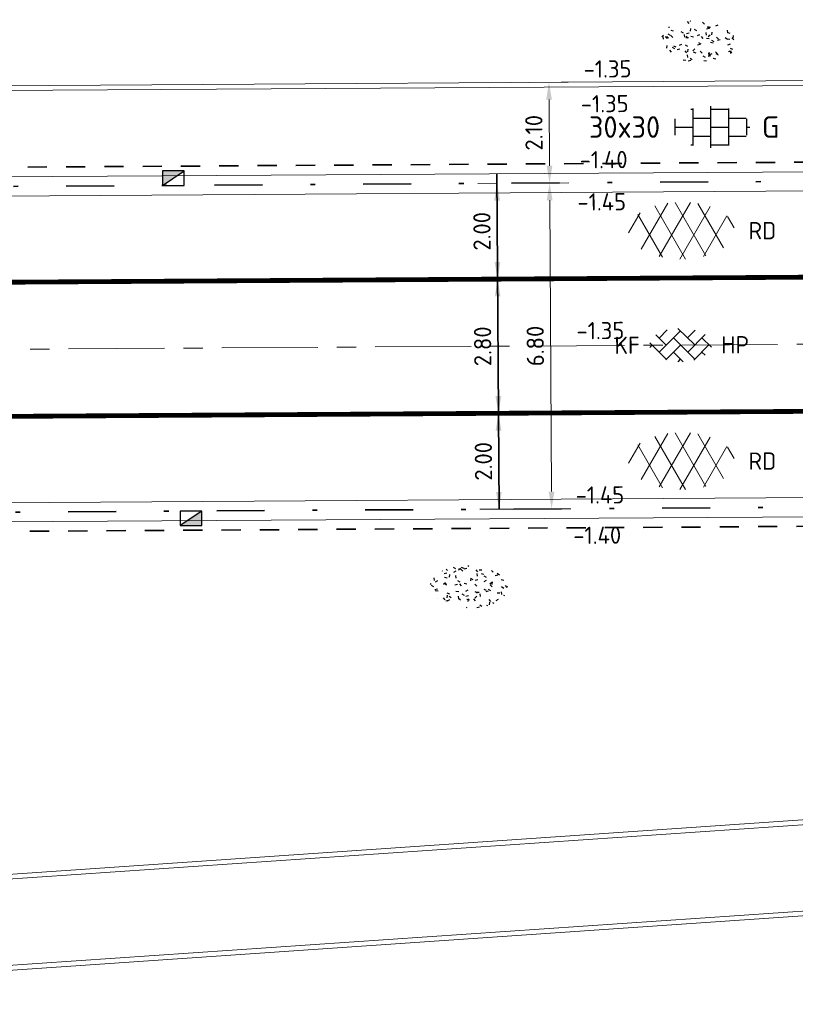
# Model space of a CAD drawing. Header units: metres. Extents: x 97990 to 98409, y 436026 to 436301.
# Tile 7 of 55: x 98026 to 98042, y 436263 to 436284. Entities that reach past the tile are written whole.
import ezdxf
from ezdxf.enums import TextEntityAlignment as Align

# ---------------------------------------------------------------- set-up
doc = ezdxf.new("R2010")
doc.units = ezdxf.units.M
for name, pattern in [('AM-AS-SO', [16, 10, -2, 2, -2]), ('VH-GELEIDEBAND-SO', [6, 2, -2, 0, -2]), ('VW-11_STREEP', [2, 1, -1]), ('ZZ-HIDDEN-SO', [4, 2, -2])]:
    doc.linetypes.add(name, pattern=pattern)
for name, color, linetype, lineweight in [('B-WE-VH-GESLOTENVERHARDING_ASFALT-S-200', 10, 'Continuous', 18), ('N-WE-AM-AS_WEG-G', 10, 'AM-AS-SO', 18), ('N-WE-GR-GRAS-S-200', 60, 'Continuous', 25), ('N-WE-RI-HWA_KOLK-S-200', 150, 'Continuous', 25), ('N-WE-VH-FUNDERING_ZANDCEMENTSTABILISATIE-G', 7, 'ZZ-HIDDEN-SO', 35), ('N-WE-VH-KANTOPSLUITING_ACHTERKANTBAND-G', 1, 'Continuous', 18), ('N-WE-VH-KANTOPSLUITING_GELEIDEBAND-G', 20, 'VH-GELEIDEBAND-SO', 35), ('N-WE-VH-KANTOPSLUITING_OPSLUITBAND_100X200-G', 1, 'Continuous', 18), ('N-WE-VH-KANTVERHARDING_ROLLAAG-G', 60, 'Continuous', 18), ('N-WE-VH-M-200', 7, 'Continuous', 18), ('N-WE-VH-NAP-T18-200', 4, 'Continuous', 18), ('N-WE-VH-OPENVERHARDING_BETONSTRAATSTEEN-S-200', 90, 'Continuous', 25), ('N-WE-VH-OPENVERHARDING_TEGEL-S-250', 90, 'Continuous', 25), ('N-WE-VW-MARKERING_LANGS_STREEP_11_010-G', 7, 'VW-11_STREEP', 13)]:
    doc.layers.add(name, color=color, linetype=linetype, lineweight=lineweight)
doc.layers.add('N-WE-VH-HULPLIJN-G', color=7, linetype='Continuous', lineweight=35, plot=False)
doc.styles.add('NLCS-ISO', font='NLCS-ISO.ttf')
doc.styles.add('NLCS-ISO-M200-T18', font='NLCS-ISO.ttf', dxfattribs={"height": 0.36})
doc.dimstyles.new('NLCS-M200-T18-PIJL_L2_H0', dxfattribs={"dimscale": 0.2, "dimtxt": 2.5, "dimasz": 1.8, "dimexe": 2, "dimexo": 2, "dimgap": 0.7, "dimtad": 1, "dimzin": 0, "dimdsep": 46, "dimtxsty": 'NLCS-ISO-M200-T18', "dimcen": 0, "dimdle": 2, "dimclrd": 256, "dimclre": 256, "dimclrt": 1, "dimadec": 0, "dimazin": 0, "dimtfac": 1, "dimtdec": 3, "dimtofl": 0, "dimtmove": 0, "dimatfit": 3, "dimfxl": 2, "dimfxlon": 1, "dimtfillclr": 256, "dimtolj": 1, "dimtzin": 0, "dimlwd": -1, "dimlwe": -1, "dimarcsym": 0})

# ---------------------------------------------------------------- blocks, each defined once
blk = doc.blocks.new('SVH-BSS_KEIFORMAAT_KEPER_KL-SO')
for p, q in [((-2.561802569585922, 1.07687832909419), (-1.484924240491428, -2.748912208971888e-13)), ((-2.227386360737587, 0.7424621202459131), (-1.387291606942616, 1.582556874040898)), ((-2.227386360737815, -0.7424621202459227), (-2.461364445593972e-13, 1.484924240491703)), ((-0.2594888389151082, 1.744413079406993), (1.484924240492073, -2.322309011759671e-13)), ((0.742462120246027, 0.7424621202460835), (1.540824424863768, 1.540824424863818)), ((0.7424621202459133, -0.7424621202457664), (2.561802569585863, 1.07687832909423)), ((-3.217335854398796, 0.2474873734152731), (-1.484924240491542, -1.484924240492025)), ((-3.217335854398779, -0.2474873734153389), (-2.969848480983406, 3.774758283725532e-14)), ((-1.540824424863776, -1.540824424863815), (2.086109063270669e-13, 2.082778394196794e-13)), ((-0.7424621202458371, 0.7424621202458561), (1.484924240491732, -1.48492424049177)), ((1.387291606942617, -1.582556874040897), (2.969848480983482, 9.325873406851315e-15)), ((2.227386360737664, 0.7424621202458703), (3.217335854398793, -0.2474873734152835)), ((-0.7424621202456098, -0.7424621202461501), (0.2594888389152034, -1.744413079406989)), ((2.227386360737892, -0.7424621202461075), (2.561802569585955, -1.076878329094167)), ((-0.259488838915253, -1.744413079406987), (9.492406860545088e-14, -1.484924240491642))]:
    blk.add_line(p, q)
at = {"style": 'NLCS-ISO'}
blk.add_attdef('FORMAAT', text='', height=1.8, dxfattribs=at).set_placement((-4.25, 3.445092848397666e-16), align=Align.MIDDLE_RIGHT)
blk.add_attdef('KLEUR', text='', height=1.8, dxfattribs=at).set_placement((4.25, 0), align=Align.MIDDLE_LEFT)
at = {"style": 'NLCS-ISO', "flags": 1}
blk.add_attdef('FUNCTIE', text='', height=1.8, dxfattribs=at).set_placement((-7.804418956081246e-16, -2.75), align=Align.TOP_CENTER)
blk = doc.blocks.new('SVH-ASFALT-SO')
for p, q in [((-4.192327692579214, -1.937714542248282), (-1.413100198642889, 2.8760486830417)), ((0.4408159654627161, -2.965515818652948), (-2.759384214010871, 2.577393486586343)), ((-2.322655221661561, -2.69934682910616), (0.935399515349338, 2.943769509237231)), ((2.560160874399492, -2.636328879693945), (-0.6669796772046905, 2.953242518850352)), ((-0.1715741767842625, -2.973565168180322), (2.989425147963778, 2.501446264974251)), ((4.390260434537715, -1.80615430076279), (1.711139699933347, 2.834218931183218)), ((-5.509898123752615, -0.2198134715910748), (-4.307279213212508, 1.863183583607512)), ((-1.976815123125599, -2.77805593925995), (-4.553502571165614, 1.68489763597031)), ((2.291728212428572, -2.707000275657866), (4.738019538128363, 1.530100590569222)), ((5.495818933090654, 0.2789622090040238), (4.813984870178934, 1.459933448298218))]:
    blk.add_line(p, q)
at = {"style": 'NLCS-ISO'}
blk.add_attdef('KLEUR', text='', height=1.8, dxfattribs=at).set_placement((7, 0), align=Align.MIDDLE_LEFT)
at = {"style": 'NLCS-ISO', "flags": 1}
blk.add_attdef('FUNCTIE', text='', height=1.8, dxfattribs=at).set_placement((-1.83697019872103e-16, -3.5), align=Align.TOP_CENTER)
blk = doc.blocks.new('SVH-TEGEL_300X300_DUN_HALFST_KL-SO')
for p, q in [((1.110223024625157e-15, -1.75), (1.110223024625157e-15, 1.75)), ((-1.674005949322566, 1.5), (-1.499999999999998, 1.5)), ((-1.499999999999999, -1.552460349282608), (-1.499999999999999, 1.552460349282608)), ((2.220446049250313e-15, 1.5), (1.500000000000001, 1.5)), ((1.500000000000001, -1.552460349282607), (1.500000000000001, 1.552460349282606)), ((-2.999999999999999, -0.6730769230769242), (-2.999999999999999, 0.6730769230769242)), ((-2.999999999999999, 0), (-1.499999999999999, 0)), ((-1.499999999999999, 0.7500000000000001), (1.110223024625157e-15, 0.7500000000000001)), ((0, 0), (1.500000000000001, 0)), ((1.500000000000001, 0.7500000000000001), (2.936400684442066, 0.7500000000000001)), ((3, -0.6730769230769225), (3, 0.6730769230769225)), ((3, 0), (3.25, 0)), ((-1.5, -0.7500000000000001), (0, -0.7500000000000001)), ((1.499999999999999, -0.7500000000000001), (2.936400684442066, -0.7500000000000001)), ((-1.674005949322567, -1.5), (-1.499999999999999, -1.5)), ((1.110223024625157e-15, -1.5), (1.500000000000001, -1.5))]:
    blk.add_line(p, q)
at = {"style": 'NLCS-ISO'}
blk.add_attdef('FORMAAT', text='', height=1.8, dxfattribs=at).set_placement((-4.25, 3.214697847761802e-16), align=Align.MIDDLE_RIGHT)
blk.add_attdef('KLEUR', text='', height=1.8, dxfattribs=at).set_placement((4.25, -4.133182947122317e-16), align=Align.MIDDLE_LEFT)
at = {"style": 'NLCS-ISO', "flags": 1}
blk.add_attdef('FUNCTIE', text='', height=1.8, dxfattribs=at).set_placement((-4.89008351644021e-16, -2.75), align=Align.TOP_CENTER)
blk = doc.blocks.new('SRI-KOLK_TROTTOIR-SO')
blk.add_hatch(color=256).paths.add_polyline_path([(1.125000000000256, 1.499999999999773), (-1.124999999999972, 1.499999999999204), (-1.124999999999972, 5.684341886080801e-13)])
blk.add_line((-1.124999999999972, 0), (1.124999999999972, 1.499999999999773))
at = {"flags": 128}
blk.add_lwpolyline([(-1.124999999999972, 0), (1.124999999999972, 0), (1.124999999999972, 1.499999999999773), (-1.124999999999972, 1.499999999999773)], close=True, dxfattribs=at)
blk = doc.blocks.new('*D60')
at = {"layer": 'Defpoints', "color": 0, "ltscale": 0.2, "transparency": 16777216}
for p in [(98026.28138637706, 436280.4611925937), (98026.32393140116, 436273.6612669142), (98037.23253250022, 436273.7299629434)]:
    blk.add_point(p, dxfattribs=at)
at = {"layer": 'N-WE-VH-M-200', "ltscale": 0.2, "transparency": 16777216}
for p, q in [((98036.78971846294, 436280.5273679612), (98037.58970260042, 436280.5324057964)), ((98037.1919775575, 436280.169894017), (98037.23026547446, 436274.0899558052)), ((98036.83254043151, 436273.7274440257), (98037.632524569, 436273.7324818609))]:
    blk.add_line(p, q, dxfattribs=at)
for points in [[(98037.13197874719, 436280.1695161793), (98037.25197636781, 436280.1702718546), (98037.18971053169, 436280.5298868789)], [(98037.17026666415, 436274.0895779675), (98037.29026428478, 436274.0903336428), (98037.23253250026, 436273.7299629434)]]:
    blk.add_solid(points, dxfattribs=at)
at = {"layer": 'N-WE-VH-M-200', "color": 1, "ltscale": 0.2, "transparency": 16777216, "insert": (98036.89112786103, 436277.127909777), "char_height": 0.36, "attachment_point": 5, "rotation": 90.36081074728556, "style": 'NLCS-ISO-M200-T18'}
blk.add_mtext('\\A1;6.80', dxfattribs=at)
blk = doc.blocks.new('*D61')
at = {"layer": 'Defpoints', "color": 0, "ltscale": 0.2, "transparency": 16777216}
for p in [(98030.44797472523, 436282.5874081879), (98030.46120629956, 436280.4874498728), (98037.18971093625, 436280.5298220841)]:
    blk.add_point(p, dxfattribs=at)
at = {"layer": 'N-WE-VH-M-200', "ltscale": 0.2, "transparency": 16777216}
for p, q in [((98036.77649455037, 436282.6272615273), (98037.57647868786, 436282.6322993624)), ((98037.17875364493, 436282.269787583), (98037.1874439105, 436280.8898149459)), ((98036.78971886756, 436280.5273031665), (98037.58970300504, 436280.5323410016))]:
    blk.add_line(p, q, dxfattribs=at)
for points in [[(98037.11875483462, 436282.2694097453), (98037.23875245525, 436282.2701654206), (98037.17648661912, 436282.6297804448)], [(98037.1274451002, 436280.8894371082), (98037.24744272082, 436280.8901927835), (98037.1897109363, 436280.529822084)]]:
    blk.add_solid(points, dxfattribs=at)
at = {"layer": 'N-WE-VH-M-200', "color": 1, "ltscale": 0.2, "transparency": 16777216, "insert": (98036.86310512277, 436281.5777861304), "char_height": 0.36, "attachment_point": 5, "rotation": 90.36081074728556, "style": 'NLCS-ISO-M200-T18'}
blk.add_mtext('\\A1;2.10', dxfattribs=at)
blk = doc.blocks.new('*D194')
at = {"layer": 'Defpoints', "color": 0, "ltscale": 0.2, "transparency": 16777216}
for p in [(98036.12195237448, 436275.7232585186), (98036.1219523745, 436275.7232585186), (98037.83282142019, 436273.7339960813)]:
    blk.add_point(p, dxfattribs=at)
at = {"layer": 'N-WE-VH-M-200', "ltscale": 0.2, "transparency": 16777216}
for p, q in [((98036.1219523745, 436275.7232585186), (98036.52194442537, 436275.7257802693)), ((98036.13229160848, 436274.0832822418), (98036.12422195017, 436275.3632656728)), ((98036.53455323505, 436273.7258111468), (98035.73456913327, 436273.7207676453))]:
    blk.add_line(p, q, dxfattribs=at)
for points in [[(98036.06422314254, 436275.3628874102), (98036.1842207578, 436275.3636439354), (98036.1219523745, 436275.7232585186)], [(98036.07229280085, 436274.0829039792), (98036.1922904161, 436274.0836605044), (98036.13456118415, 436273.723289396)]]:
    blk.add_solid(points, dxfattribs=at)
at = {"layer": 'N-WE-VH-M-200', "color": 1, "ltscale": 0.2, "transparency": 16777216, "insert": (98035.80826313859, 436274.7212565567), "char_height": 0.36, "attachment_point": 5, "rotation": 90.36121658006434, "style": 'NLCS-ISO-M200-T18'}
blk.add_mtext('\\A1;2.00', dxfattribs=at)
blk = doc.blocks.new('*D195')
at = {"layer": 'Defpoints', "color": 0, "ltscale": 0.2, "transparency": 16777216}
for p in [(98036.10430011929, 436278.523202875), (98036.10430011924, 436278.523202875), (98036.12195237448, 436275.7232585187)]:
    blk.add_point(p, dxfattribs=at)
at = {"layer": 'N-WE-VH-M-200', "ltscale": 0.2, "transparency": 16777216}
for p, q in [((98036.10430011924, 436278.523202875), (98035.70430806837, 436278.5206811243)), ((98036.11968279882, 436276.0832513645), (98036.10656969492, 436278.1632100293)), ((98036.1219523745, 436275.7232585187), (98036.52194442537, 436275.7257802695))]:
    blk.add_line(p, q, dxfattribs=at)
for points in [[(98036.0465708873, 436278.1628317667), (98036.16656850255, 436278.1635882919), (98036.10430011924, 436278.523202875)], [(98036.05968399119, 436276.0828731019), (98036.17968160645, 436276.0836296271), (98036.1219523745, 436275.7232585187)]]:
    blk.add_solid(points, dxfattribs=at)
at = {"layer": 'N-WE-VH-M-200', "color": 1, "ltscale": 0.2, "transparency": 16777216, "insert": (98035.79313260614, 436277.1212132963), "char_height": 0.36, "attachment_point": 5, "rotation": 90.36121658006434, "style": 'NLCS-ISO-M200-T18'}
blk.add_mtext('\\A1;2.80', dxfattribs=at)
blk = doc.blocks.new('*D196')
at = {"layer": 'Defpoints', "color": 0, "ltscale": 0.2, "transparency": 16777216}
for p in [(98036.09169230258, 436280.5230147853), (98036.09170971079, 436280.5230148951), (98036.10430011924, 436278.5232028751)]:
    blk.add_point(p, dxfattribs=at)
at = {"layer": 'N-WE-VH-M-200', "ltscale": 0.2, "transparency": 16777216}
for p, q in [((98036.09169230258, 436280.5230147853), (98035.6917002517, 436280.5204930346)), ((98036.10203054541, 436278.8831957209), (98036.09396187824, 436280.1630219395)), ((98036.10430012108, 436278.5232028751), (98036.50429217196, 436278.5257246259))]:
    blk.add_line(p, q, dxfattribs=at)
for points in [[(98036.03396307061, 436280.1626436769), (98036.15396068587, 436280.1634002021), (98036.09169230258, 436280.5230147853)], [(98036.04203173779, 436278.8828174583), (98036.16202935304, 436278.8835739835), (98036.10430012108, 436278.5232028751)]]:
    blk.add_solid(points, dxfattribs=at)
at = {"layer": 'N-WE-VH-M-200', "color": 1, "ltscale": 0.2, "transparency": 16777216, "insert": (98035.7780025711, 436279.5210914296), "char_height": 0.36, "attachment_point": 5, "rotation": 90.36121658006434, "style": 'NLCS-ISO-M200-T18'}
blk.add_mtext('\\A1;2.00', dxfattribs=at)
blk = doc.blocks.new('*D215')
at = {"layer": 'Defpoints', "color": 0, "ltscale": 0.2, "transparency": 16777216}
for p in [(98031.80865631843, 436266.5072103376), (98052.01718364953, 436265.8881425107), (98031.94546809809, 436264.5118951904)]:
    blk.add_point(p, dxfattribs=at)
at = {"layer": 'N-WE-VH-M-200', "ltscale": 0.2, "transparency": 16777216}
for p, q in [((98051.48130884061, 436267.8560953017), (98052.27943489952, 436267.9108200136)), ((98051.9049979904, 436267.5243009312), (98051.99255752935, 436266.2472992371)), ((98051.61812062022, 436265.8607801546), (98052.41624667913, 436265.9155048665))]:
    blk.add_line(p, q, dxfattribs=at)
for points in [[(98051.84513853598, 436267.5201965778), (98051.96485744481, 436267.5284052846), (98051.88037187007, 436267.8834576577)], [(98051.93269807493, 436266.2431948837), (98052.05241698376, 436266.2514035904), (98052.01718364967, 436265.8881425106)]]:
    blk.add_solid(points, dxfattribs=at)
at = {"layer": 'N-WE-VH-M-200', "color": 1, "ltscale": 0.2, "transparency": 16777216, "insert": (98051.62952733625, 436266.8639101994), "char_height": 0.36, "attachment_point": 5, "rotation": 93.92243192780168, "style": 'NLCS-ISO-M200-T18'}
blk.add_mtext('\\A1;2.00', dxfattribs=at)
blk = doc.blocks.new('SGR-GRAS_01_KL-SO')
h = blk.add_hatch()
h.set_pattern_fill('AGR-GRAS_01', color=256, scale=0.075, pattern_type=2)
h.set_pattern_definition([(0, (0, 0), (1.875, 1.875), [0.225, -1.5]), (45, (0.75, 0.375), (-0.2121320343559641, 3.500178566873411), [0.225, -1.5]), (29.99999999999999, (0.15, 0.225), (0.4264900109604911, 2.411297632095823), [0.225, -1.5]), (15, (0.6, 0.8999999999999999), (0.7230506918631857, 1.358426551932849), [0.225, -1.5]), (135, (0.3, 3.75), (-0.05303300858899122, -1.219759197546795), [0.225, -1.5]), (150, (2.25, 0.75), (0.4044228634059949, -1.099519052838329), [0.225, -1.5]), (165, (0.45, 0.075), (0.2689726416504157, -1.314402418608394), [0.225, -1.5]), (85, (0.75, 0.75), (-1.636270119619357, 1.950030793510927), [0.225, -1.5]), (99.99999999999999, (0, 0), (-2.085220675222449, 1.4600872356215), [0.225, -1.5])])
edge = h.paths.add_edge_path()
edge.add_ellipse((0, 0), major_axis=(-3.25, 1.642295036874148e-15), ratio=0.5384615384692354, start_angle=0, end_angle=359.9999999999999)
at = {"style": 'NLCS-ISO'}
blk.add_attdef('TYPE', text='', height=1.8, dxfattribs=at).set_placement((4.25, -1.446759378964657e-15), align=Align.MIDDLE_LEFT)

msp = doc.modelspace()

# ---------------------------------------------------------------- linework, layer by layer
at = {"layer": 'N-WE-AM-AS_WEG-G', "ltscale": 0.2}
msp.add_line((97998.35153671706, 436276.8851626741), (98074.17496548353, 436277.3631916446), dxfattribs=at)
at = {"layer": 'N-WE-VH-FUNDERING_ZANDCEMENTSTABILISATIE-G', "ltscale": 0.2}
for p, q in [((98046.69559517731, 436280.989836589), (98000.83710513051, 436280.7008879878)), ((98046.74331504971, 436273.3901732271), (98007.28032848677, 436273.1413787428))]:
    msp.add_line(p, q, dxfattribs=at)
at = {"layer": 'N-WE-VH-HULPLIJN-G', "ltscale": 0.2}
msp.add_lwpolyline([(98036.09043142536, 436280.7230108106), (98036.13456112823, 436273.723298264)], dxfattribs=at)
at = {"layer": 'N-WE-VH-KANTOPSLUITING_ACHTERKANTBAND-G', "ltscale": 0.5}
for p, q in [((98219.8911802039, 436283.7811540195), (98005.00621327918, 436282.4271907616)), ((98046.69685532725, 436280.789840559), (98000.83836528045, 436280.5008919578)), ((98046.74205417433, 436273.5901692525), (98008.20360170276, 436273.3472034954)), ((98016.26602523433, 436265.4415064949), (98053.84565508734, 436268.0182102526)), ((98015.57635041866, 436263.3895220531), (98069.108, 436267.06))]:
    msp.add_line(p, q, dxfattribs=at)
at = {"layer": 'N-WE-VH-KANTOPSLUITING_GELEIDEBAND-G', "ltscale": 0.5}
for p, q in [((98046.69807983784, 436280.5898443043), (98000.83962543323, 436280.3008959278)), ((98046.74079329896, 436273.7901652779), (98008.20234106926, 436273.5471611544))]:
    msp.add_line(p, q, dxfattribs=at)
at = {"layer": 'N-WE-VH-KANTOPSLUITING_OPSLUITBAND_100X200-G', "ltscale": 0.5}
for p, q in [((98219.93323294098, 436283.6814170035), (98004.96950198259, 436282.3269574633)), ((98016.23154149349, 436265.3389072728), (98053.94564900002, 436267.9248316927)), ((98015.61083415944, 436263.4921212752), (98069.20025807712, 436267.1665606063))]:
    msp.add_line(p, q, dxfattribs=at)
at = {"layer": 'N-WE-VH-KANTVERHARDING_ROLLAAG-G', "ltscale": 0.5}
for p, q in [((98061.66831961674, 436280.4841659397), (97998.38445887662, 436280.0854222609)), ((98061.7370185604, 436274.0847265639), (98004.35640960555, 436273.7229184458))]:
    msp.add_line(p, q, dxfattribs=at)
at = {"layer": 'N-WE-VW-MARKERING_LANGS_STREEP_11_010-G', "const_width": 0.1}
for points in [[(98046.71070178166, 436278.5900709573), (98000.85230121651, 436278.3009565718)], [(98046.72822839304, 436275.7901258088), (98000.86960504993, 436275.5010100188)]]:
    msp.add_lwpolyline(points, dxfattribs=at)

# ---------------------------------------------------------------- block references
at = {"layer": 'B-WE-VH-GESLOTENVERHARDING_ASFALT-S-200', "xscale": 0.2, "yscale": 0.2, "zscale": 0.2}
for p in [(98039.94166784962, 436279.5351467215), (98039.94166784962, 436274.7260082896)]:
    msp.add_blockref('SVH-ASFALT-SO', p, dxfattribs=at).add_auto_attribs({'KLEUR': 'RD'})
at = {"layer": 'N-WE-GR-GRAS-S-200', "xscale": 0.25, "yscale": 0.25, "zscale": 0.25, "rotation": 357.9839532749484}
for p in [(98040.27755160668, 436283.4712375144), (98035.50521129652, 436272.100411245)]:
    msp.add_blockref('SGR-GRAS_01_KL-SO', p, dxfattribs=at)
at = {"layer": 'N-WE-RI-HWA_KOLK-S-200', "xscale": 0.2, "yscale": 0.2, "zscale": 0.2}
msp.add_blockref('SRI-KOLK_TROTTOIR-SO', (98029.33666504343, 436280.4804522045), dxfattribs=at)
at = {"layer": 'N-WE-RI-HWA_KOLK-S-200', "xscale": 0.2, "yscale": 0.2, "zscale": 0.2, "rotation": 180}
msp.add_blockref('SRI-KOLK_TROTTOIR-SO', (98029.70247832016, 436273.6827471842), dxfattribs=at)
at = {"layer": 'N-WE-VH-OPENVERHARDING_BETONSTRAATSTEEN-S-200', "xscale": 0.2, "yscale": 0.2, "zscale": 0.2, "rotation": 0.2816094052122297}
msp.add_blockref('SVH-BSS_KEIFORMAAT_KEPER_KL-SO', (98039.92311334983, 436277.1472507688), dxfattribs=at).add_auto_attribs({'FORMAAT': 'KF', 'KLEUR': 'HP'})
at = {"layer": 'N-WE-VH-OPENVERHARDING_TEGEL-S-250', "xscale": 0.25, "yscale": 0.25, "zscale": 0.25}
msp.add_blockref('SVH-TEGEL_300X300_DUN_HALFST_KL-SO', (98040.55924951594, 436281.6973272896), dxfattribs=at).add_auto_attribs({'FORMAAT': '30x30', 'KLEUR': 'G'})

# ---------------------------------------------------------------- texts
at = {"layer": 'N-WE-VH-NAP-T18-200', "ltscale": 0.2, "style": 'NLCS-ISO-M200-T18'}
for s, p in [('-1.35', (98037.90189237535, 436282.7260149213)), ('-1.35', (98037.8428624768, 436282.0012604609)), ('-1.40', (98037.81930871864, 436280.8317485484)), ('-1.45', (98037.77261333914, 436279.9522930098)), ('-1.35', (98037.75322969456, 436277.2651754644)), ('-1.45', (98037.7350237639, 436273.8351646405)), ('-1.40', (98037.68524438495, 436272.9943890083))]:
    msp.add_text(s, height=0.36, rotation=0.435452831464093, dxfattribs=at).set_placement(p)

# ---------------------------------------------------------------- dimensions: what is measured, and where the dimension line sits
at = {"layer": 'N-WE-VH-M-200', "ltscale": 0.2}
for base, p1, p2, angle, override, picture, middle in [((98037.18971093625, 436280.5298220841), (98030.44797472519, 436282.5874081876), (98030.4612062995, 436280.4874498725), 90.36081074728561, {"dimclrt": 1}, '*D61', (98036.86310512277, 436281.5777861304)), ((98037.23253250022, 436273.7299629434), (98026.28138637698, 436280.4611925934), (98026.32393140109, 436273.6612669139), 90.36081074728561, {"dimclrt": 1}, '*D60', (98036.89112786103, 436277.127909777)), ((98036.09169230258, 436280.5230147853), (98036.10430011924, 436278.5232028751), (98036.09170971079, 436280.523014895), 90.36121658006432, {"dimtmove": 1}, '*D196', (98035.77800257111, 436279.5210914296)), ((98036.10430011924, 436278.523202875), (98036.12195237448, 436275.7232585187), (98036.10430011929, 436278.523202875), 90.36121658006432, {"dimtmove": 1}, '*D195', (98035.79313260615, 436277.1212132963))]:
    dim = msp.add_linear_dim(base=base, p1=p1, p2=p2, angle=angle, dimstyle='NLCS-M200-T18-PIJL_L2_H0', override=override, dxfattribs=at)
    dim.commit()
    dim.dimension.update_dxf_attribs({"geometry": picture, "text_midpoint": middle})
for base, p1, p2, angle, picture, middle in [((98036.1219523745, 436275.7232585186), (98037.83282142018, 436273.7339960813), (98036.12195237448, 436275.7232585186), 90.36121658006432, '*D194', (98035.8082631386, 436274.7212565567)), ((98052.01718364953, 436265.8881425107), (98031.8086563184, 436266.5072103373), (98031.94546809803, 436264.5118951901), 93.9224319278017, '*D215', (98051.62952733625, 436266.8639101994))]:
    dim = msp.add_linear_dim(base=base, p1=p1, p2=p2, angle=angle, dimstyle='NLCS-M200-T18-PIJL_L2_H0', dxfattribs=at)
    dim.commit()
    dim.dimension.update_dxf_attribs({"geometry": picture, "text_midpoint": middle})

doc.saveas('drawing.dxf')
